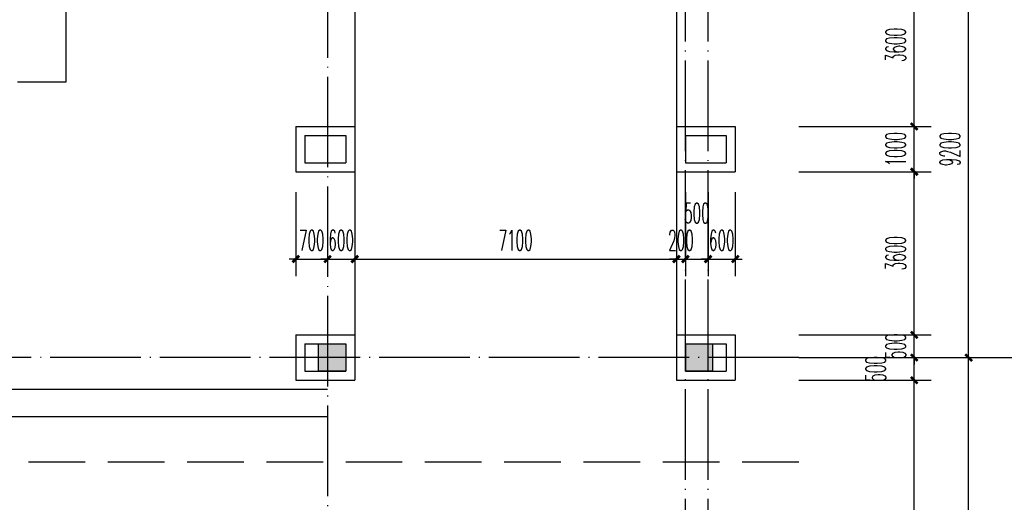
# Model space of a CAD drawing. Extents: x 1779708 to 7299578, y -1121471 to 88434.
# Tile 223 of 256: x 4383471 to 4405205, y -990738 to -980085. Entities that reach past the tile are written whole.
import ezdxf

# ---------------------------------------------------------------- set-up
doc = ezdxf.new("R2010")
doc.units = 0
doc.header["$LTSCALE"] = 1000
doc.header["$MEASUREMENT"] = 0
doc.linetypes.add('DASH', pattern=[0.35, 0.25, -0.1])
doc.linetypes.add('DOTE', pattern=[2.42, 2, -0.2, 0.02, -0.2])
doc.layers.get('0').update_dxf_attribs({"linetype": 'CONTINUOUS'})
doc.layers.get('Defpoints').update_dxf_attribs({"linetype": 'CONTINUOUS'})
for name, color, linetype in [('AXIS', 3, 'CONTINUOUS'), ('DIM_IDEN', 3, 'CONTINUOUS'), ('DOTE', 1, 'DOTE'), ('PUB_DIM', 3, 'CONTINUOUS'), ('STAIR', 2, 'CONTINUOUS'), ('WALL', 255, 'CONTINUOUS'), ('墙柱', 2, 'CONTINUOUS'), ('室外构件', 4, 'CONTINUOUS'), ('道路', 33, 'CONTINUOUS')]:
    doc.layers.add(name, color=color, linetype=linetype)
doc.styles.add('_TCH_DIM_T3', font='SIMPLEX.shx', dxfattribs={"width": 0.494118, "bigfont": 'GBCBIG.shx'})
doc.dimstyles.new('_TCH_ARCH&&150', dxfattribs={"dimtxt": 446.25, "dimasz": 150, "dimexe": 375, "dimexo": 450, "dimgap": 189.375, "dimtad": 1, "dimdec": 0, "dimzin": 0, "dimdsep": 46, "dimtxsty": '_TCH_DIM_T3', "dimblk": 'ARCHTICK', "dimcen": 0.09, "dimdle": 225, "dimclrt": 7, "dimazin": 2, "dimtfac": 1, "dimtdec": 0, "dimtix": 1, "dimtmove": 2, "dimatfit": 3, "dimfxl": 250, "dimtolj": 1, "dimtzin": 0, "dimarcsym": 0})

# ---------------------------------------------------------------- blocks, each defined once
blk = doc.blocks.new('_ArchTick')
at = {"color": 0, "linetype": 'ByBlock', "const_width": 0.4}
blk.add_lwpolyline([(-0.5, -0.5), (0.5, 0.5)], dxfattribs=at)
blk = doc.blocks.new('*D6876')
at = {"layer": 'AXIS', "color": 0, "lineweight": -2, "transparency": 16777216}
for p, q in [((90550, 73675), (90550, 82725)), ((87250, 82500), (90925, 82500)), ((87250, 73900), (90925, 73900))]:
    blk.add_line(p, q, dxfattribs=at)
at = {"layer": 'Defpoints', "color": 0, "transparency": 16777216}
for p in [(86800, 82500), (90550, 82500), (86800, 73900)]:
    blk.add_point(p, dxfattribs=at)
at = {"layer": 'AXIS', "color": 0, "lineweight": -2, "transparency": 16777216, "xscale": 150, "yscale": 150, "zscale": 150}
for p, rotation in [((90550, 82500), 90), ((90550, 73900), 270)]:
    blk.add_blockref('_ArchTick', p, dxfattribs=dict(at, rotation=rotation))
at = {"layer": 'AXIS', "color": 7, "transparency": 16777216, "insert": (90138, 78200), "char_height": 446.2, "attachment_point": 5, "rotation": 90, "style": '_TCH_DIM_T3'}
blk.add_mtext('\\A1;8600', dxfattribs=at)
blk = doc.blocks.new('*D6877')
at = {"layer": 'AXIS', "color": 0, "lineweight": -2, "transparency": 16777216}
for p, q in [((90550, 82275), (90550, 91925)), ((87250, 91700), (90925, 91700)), ((87250, 82500), (90925, 82500))]:
    blk.add_line(p, q, dxfattribs=at)
at = {"layer": 'Defpoints', "color": 0, "transparency": 16777216}
for p in [(86800, 91700), (90550, 91700), (86800, 82500)]:
    blk.add_point(p, dxfattribs=at)
at = {"layer": 'AXIS', "color": 0, "lineweight": -2, "transparency": 16777216, "xscale": 150, "yscale": 150, "zscale": 150}
for p, rotation in [((90550, 91700), 90), ((90550, 82500), 270)]:
    blk.add_blockref('_ArchTick', p, dxfattribs=dict(at, rotation=rotation))
at = {"layer": 'AXIS', "color": 7, "transparency": 16777216, "insert": (90138, 87100), "char_height": 446.2, "attachment_point": 5, "rotation": 90, "style": '_TCH_DIM_T3'}
blk.add_mtext('\\A1;9200', dxfattribs=at)
blk = doc.blocks.new('A$C13BE7D8E')
at = {"layer": '道路', "color": 3, "linetype": 'DASH', "ltscale": 5}
blk.add_line((29400, 20000), (81442, 20000), dxfattribs=at)
at = {"layer": '道路'}
blk.add_lwpolyline([(63000, 21600), (71000, 21600)], dxfattribs=at)
at = {"layer": '道路', "flags": 128}
blk.add_lwpolyline([(29900, 21000), (71000, 21000)], dxfattribs=at)
blk = doc.blocks.new('*D4676')
at = {"layer": 'Defpoints', "color": 0, "transparency": 16777216}
for p in [(4400217, -988043), (4403217, -988043), (4400217, -995643)]:
    blk.add_point(p, dxfattribs=at)
at = {"layer": 'PUB_DIM', "color": 0, "lineweight": -2, "transparency": 16777216}
for p, q in [((4403217, -995868), (4403217, -987818)), ((4400667, -988043), (4403592, -988043)), ((4400667, -995643), (4403592, -995643))]:
    blk.add_line(p, q, dxfattribs=at)
at = {"layer": 'PUB_DIM', "color": 0, "lineweight": -2, "transparency": 16777216, "xscale": 150, "yscale": 150, "zscale": 150}
for p, rotation in [((4403217, -988043), 90), ((4403217, -995643), 270)]:
    blk.add_blockref('_ArchTick', p, dxfattribs=dict(at, rotation=rotation))
at = {"layer": 'PUB_DIM', "color": 7, "transparency": 16777216, "insert": (4402805, -991843), "char_height": 446.2, "attachment_point": 5, "rotation": 90, "style": '_TCH_DIM_T3'}
blk.add_mtext('\\A1;7600', dxfattribs=at)
blk = doc.blocks.new('*D4677')
at = {"layer": 'Defpoints', "color": 0, "transparency": 16777216}
for p in [(4400217, -987543), (4403217, -987543), (4400217, -988043)]:
    blk.add_point(p, dxfattribs=at)
at = {"layer": 'PUB_DIM', "color": 0, "lineweight": -2, "transparency": 16777216}
for p, q in [((4403217, -988268), (4403217, -987318)), ((4400667, -987543), (4403592, -987543)), ((4400667, -988043), (4403592, -988043))]:
    blk.add_line(p, q, dxfattribs=at)
at = {"layer": 'PUB_DIM', "color": 0, "lineweight": -2, "transparency": 16777216, "xscale": 150, "yscale": 150, "zscale": 150}
for p, rotation in [((4403217, -987543), 90), ((4403217, -988043), 270)]:
    blk.add_blockref('_ArchTick', p, dxfattribs=dict(at, rotation=rotation))
at = {"layer": 'PUB_DIM', "color": 7, "transparency": 16777216, "insert": (4402366, -987793), "char_height": 446.2, "attachment_point": 5, "rotation": 90, "style": '_TCH_DIM_T3'}
blk.add_mtext('\\A1;500', dxfattribs=at)
blk = doc.blocks.new('*D4678')
at = {"layer": 'Defpoints', "color": 0, "transparency": 16777216}
for p in [(4400217, -987043), (4403217, -987043), (4400217, -987543)]:
    blk.add_point(p, dxfattribs=at)
at = {"layer": 'PUB_DIM', "color": 0, "lineweight": -2, "transparency": 16777216}
for p, q in [((4403217, -987043), (4403217, -986893)), ((4400667, -987043), (4403592, -987043)), ((4403217, -987543), (4403217, -987043)), ((4400667, -987543), (4403592, -987543)), ((4403217, -987543), (4403217, -987693))]:
    blk.add_line(p, q, dxfattribs=at)
at = {"layer": 'PUB_DIM', "color": 0, "lineweight": -2, "transparency": 16777216, "xscale": 150, "yscale": 150, "zscale": 150}
for p, rotation in [((4403217, -987043), 270), ((4403217, -987543), 90)]:
    blk.add_blockref('_ArchTick', p, dxfattribs=dict(at, rotation=rotation))
at = {"layer": 'PUB_DIM', "color": 7, "transparency": 16777216, "insert": (4402805, -987293), "char_height": 446.2, "attachment_point": 5, "rotation": 90, "style": '_TCH_DIM_T3'}
blk.add_mtext('\\A1;500', dxfattribs=at)
blk = doc.blocks.new('*D4679')
at = {"layer": 'Defpoints', "color": 0, "transparency": 16777216}
for p in [(4400217, -983443), (4403217, -983443), (4400217, -987043)]:
    blk.add_point(p, dxfattribs=at)
at = {"layer": 'PUB_DIM', "color": 0, "lineweight": -2, "transparency": 16777216}
for p, q in [((4403217, -987268), (4403217, -983218)), ((4400667, -983443), (4403592, -983443)), ((4400667, -987043), (4403592, -987043))]:
    blk.add_line(p, q, dxfattribs=at)
at = {"layer": 'PUB_DIM', "color": 0, "lineweight": -2, "transparency": 16777216, "xscale": 150, "yscale": 150, "zscale": 150}
for p, rotation in [((4403217, -983443), 90), ((4403217, -987043), 270)]:
    blk.add_blockref('_ArchTick', p, dxfattribs=dict(at, rotation=rotation))
at = {"layer": 'PUB_DIM', "color": 7, "transparency": 16777216, "insert": (4402805, -985243), "char_height": 446.2, "attachment_point": 5, "rotation": 90, "style": '_TCH_DIM_T3'}
blk.add_mtext('\\A1;3600', dxfattribs=at)
blk = doc.blocks.new('*D4680')
at = {"layer": 'Defpoints', "color": 0, "transparency": 16777216}
for p in [(4400217, -982443), (4403217, -982443), (4400217, -983443)]:
    blk.add_point(p, dxfattribs=at)
at = {"layer": 'PUB_DIM', "color": 0, "lineweight": -2, "transparency": 16777216}
for p, q in [((4403217, -982443), (4403217, -982293)), ((4400667, -982443), (4403592, -982443)), ((4403217, -983443), (4403217, -982443)), ((4400667, -983443), (4403592, -983443)), ((4403217, -983443), (4403217, -983593))]:
    blk.add_line(p, q, dxfattribs=at)
at = {"layer": 'PUB_DIM', "color": 0, "lineweight": -2, "transparency": 16777216, "xscale": 150, "yscale": 150, "zscale": 150}
for p, rotation in [((4403217, -982443), 270), ((4403217, -983443), 90)]:
    blk.add_blockref('_ArchTick', p, dxfattribs=dict(at, rotation=rotation))
at = {"layer": 'PUB_DIM', "color": 7, "transparency": 16777216, "insert": (4402805, -982943), "char_height": 446.2, "attachment_point": 5, "rotation": 90, "style": '_TCH_DIM_T3'}
blk.add_mtext('\\A1;1000', dxfattribs=at)
blk = doc.blocks.new('*D4681')
at = {"layer": 'Defpoints', "color": 0, "transparency": 16777216}
for p in [(4400217, -978843), (4403217, -978843), (4400217, -982443)]:
    blk.add_point(p, dxfattribs=at)
at = {"layer": 'PUB_DIM', "color": 0, "lineweight": -2, "transparency": 16777216}
for p, q in [((4403217, -982668), (4403217, -978618)), ((4400667, -978843), (4403592, -978843)), ((4400667, -982443), (4403592, -982443))]:
    blk.add_line(p, q, dxfattribs=at)
at = {"layer": 'PUB_DIM', "color": 0, "lineweight": -2, "transparency": 16777216, "xscale": 150, "yscale": 150, "zscale": 150}
for p, rotation in [((4403217, -978843), 90), ((4403217, -982443), 270)]:
    blk.add_blockref('_ArchTick', p, dxfattribs=dict(at, rotation=rotation))
at = {"layer": 'PUB_DIM', "color": 7, "transparency": 16777216, "insert": (4402805, -980643), "char_height": 446.2, "attachment_point": 5, "rotation": 90, "style": '_TCH_DIM_T3'}
blk.add_mtext('\\A1;3600', dxfattribs=at)
blk = doc.blocks.new('*D5385')
at = {"layer": 'Defpoints', "color": 0, "transparency": 16777216}
for p in [(4398667, -983443), (4399267, -983443), (4399267, -985368)]:
    blk.add_point(p, dxfattribs=at)
at = {"layer": 'PUB_DIM', "color": 0, "lineweight": -2, "transparency": 16777216}
for p, q in [((4398667, -983893), (4398667, -985743)), ((4399267, -983893), (4399267, -985743)), ((4398667, -985368), (4398517, -985368)), ((4398667, -985368), (4399267, -985368)), ((4399267, -985368), (4399417, -985368))]:
    blk.add_line(p, q, dxfattribs=at)
at = {"layer": 'PUB_DIM', "color": 0, "lineweight": -2, "transparency": 16777216, "xscale": 150, "yscale": 150, "zscale": 150}
blk.add_blockref('_ArchTick', (4398667, -985368), dxfattribs=at)
at = {"layer": 'PUB_DIM', "color": 0, "lineweight": -2, "transparency": 16777216, "xscale": 150, "yscale": 150, "zscale": 150, "rotation": 180}
blk.add_blockref('_ArchTick', (4399267, -985368), dxfattribs=at)
at = {"layer": 'PUB_DIM', "color": 7, "transparency": 16777216, "insert": (4398967, -984955), "char_height": 446.2, "attachment_point": 5, "style": '_TCH_DIM_T3'}
blk.add_mtext('\\A1;600', dxfattribs=at)
blk = doc.blocks.new('*D5386')
at = {"layer": 'Defpoints', "color": 0, "transparency": 16777216}
for p in [(4398167, -983443), (4398667, -983443), (4398667, -985368)]:
    blk.add_point(p, dxfattribs=at)
at = {"layer": 'PUB_DIM', "color": 0, "lineweight": -2, "transparency": 16777216}
for p, q in [((4398167, -983893), (4398167, -985743)), ((4398667, -983893), (4398667, -985743)), ((4397942, -985368), (4398892, -985368))]:
    blk.add_line(p, q, dxfattribs=at)
at = {"layer": 'PUB_DIM', "color": 0, "lineweight": -2, "transparency": 16777216, "xscale": 150, "yscale": 150, "zscale": 150, "rotation": 180}
blk.add_blockref('_ArchTick', (4398167, -985368), dxfattribs=at)
at = {"layer": 'PUB_DIM', "color": 0, "lineweight": -2, "transparency": 16777216, "xscale": 150, "yscale": 150, "zscale": 150}
blk.add_blockref('_ArchTick', (4398667, -985368), dxfattribs=at)
at = {"layer": 'PUB_DIM', "color": 7, "transparency": 16777216, "insert": (4398417, -984355), "char_height": 446.2, "attachment_point": 5, "style": '_TCH_DIM_T3'}
blk.add_mtext('\\A1;500', dxfattribs=at)
blk = doc.blocks.new('*D5387')
at = {"layer": 'Defpoints', "color": 0, "transparency": 16777216}
for p in [(4397967, -983443), (4398167, -983443), (4398167, -985368)]:
    blk.add_point(p, dxfattribs=at)
at = {"layer": 'PUB_DIM', "color": 0, "lineweight": -2, "transparency": 16777216}
for p, q in [((4397967, -983893), (4397967, -985743)), ((4398167, -983893), (4398167, -985743)), ((4397967, -985368), (4397817, -985368)), ((4397967, -985368), (4398167, -985368)), ((4398167, -985368), (4398317, -985368))]:
    blk.add_line(p, q, dxfattribs=at)
at = {"layer": 'PUB_DIM', "color": 0, "lineweight": -2, "transparency": 16777216, "xscale": 150, "yscale": 150, "zscale": 150}
blk.add_blockref('_ArchTick', (4397967, -985368), dxfattribs=at)
at = {"layer": 'PUB_DIM', "color": 0, "lineweight": -2, "transparency": 16777216, "xscale": 150, "yscale": 150, "zscale": 150, "rotation": 180}
blk.add_blockref('_ArchTick', (4398167, -985368), dxfattribs=at)
at = {"layer": 'PUB_DIM', "color": 7, "transparency": 16777216, "insert": (4398067, -984955), "char_height": 446.2, "attachment_point": 5, "style": '_TCH_DIM_T3'}
blk.add_mtext('\\A1;200', dxfattribs=at)
blk = doc.blocks.new('*D5388')
at = {"layer": 'Defpoints', "color": 0, "transparency": 16777216}
for p in [(4390867, -983443), (4397967, -983443), (4397967, -985368)]:
    blk.add_point(p, dxfattribs=at)
at = {"layer": 'PUB_DIM', "color": 0, "lineweight": -2, "transparency": 16777216}
for p, q in [((4390867, -983893), (4390867, -985743)), ((4397967, -983893), (4397967, -985743)), ((4390642, -985368), (4398192, -985368))]:
    blk.add_line(p, q, dxfattribs=at)
at = {"layer": 'PUB_DIM', "color": 0, "lineweight": -2, "transparency": 16777216, "xscale": 150, "yscale": 150, "zscale": 150, "rotation": 180}
blk.add_blockref('_ArchTick', (4390867, -985368), dxfattribs=at)
at = {"layer": 'PUB_DIM', "color": 0, "lineweight": -2, "transparency": 16777216, "xscale": 150, "yscale": 150, "zscale": 150}
blk.add_blockref('_ArchTick', (4397967, -985368), dxfattribs=at)
at = {"layer": 'PUB_DIM', "color": 7, "transparency": 16777216, "insert": (4394417, -984955), "char_height": 446.2, "attachment_point": 5, "style": '_TCH_DIM_T3'}
blk.add_mtext('\\A1;7100', dxfattribs=at)
blk = doc.blocks.new('*D5389')
at = {"layer": 'Defpoints', "color": 0, "transparency": 16777216}
for p in [(4390267, -983443), (4390867, -983443), (4390867, -985368)]:
    blk.add_point(p, dxfattribs=at)
at = {"layer": 'PUB_DIM', "color": 0, "lineweight": -2, "transparency": 16777216}
for p, q in [((4390267, -983893), (4390267, -985743)), ((4390867, -983893), (4390867, -985743)), ((4390267, -985368), (4390117, -985368)), ((4390267, -985368), (4390867, -985368)), ((4390867, -985368), (4391017, -985368))]:
    blk.add_line(p, q, dxfattribs=at)
at = {"layer": 'PUB_DIM', "color": 0, "lineweight": -2, "transparency": 16777216, "xscale": 150, "yscale": 150, "zscale": 150}
blk.add_blockref('_ArchTick', (4390267, -985368), dxfattribs=at)
at = {"layer": 'PUB_DIM', "color": 0, "lineweight": -2, "transparency": 16777216, "xscale": 150, "yscale": 150, "zscale": 150, "rotation": 180}
blk.add_blockref('_ArchTick', (4390867, -985368), dxfattribs=at)
at = {"layer": 'PUB_DIM', "color": 7, "transparency": 16777216, "insert": (4390567, -984955), "char_height": 446.2, "attachment_point": 5, "style": '_TCH_DIM_T3'}
blk.add_mtext('\\A1;600', dxfattribs=at)
blk = doc.blocks.new('*D5390')
at = {"layer": 'Defpoints', "color": 0, "transparency": 16777216}
for p in [(4389567, -983443), (4390267, -983443), (4390267, -985368)]:
    blk.add_point(p, dxfattribs=at)
at = {"layer": 'PUB_DIM', "color": 0, "lineweight": -2, "transparency": 16777216}
for p, q in [((4389567, -983893), (4389567, -985743)), ((4390267, -983893), (4390267, -985743)), ((4389567, -985368), (4389417, -985368)), ((4389567, -985368), (4390267, -985368)), ((4390267, -985368), (4390417, -985368))]:
    blk.add_line(p, q, dxfattribs=at)
at = {"layer": 'PUB_DIM', "color": 0, "lineweight": -2, "transparency": 16777216, "xscale": 150, "yscale": 150, "zscale": 150}
blk.add_blockref('_ArchTick', (4389567, -985368), dxfattribs=at)
at = {"layer": 'PUB_DIM', "color": 0, "lineweight": -2, "transparency": 16777216, "xscale": 150, "yscale": 150, "zscale": 150, "rotation": 180}
blk.add_blockref('_ArchTick', (4390267, -985368), dxfattribs=at)
at = {"layer": 'PUB_DIM', "color": 7, "transparency": 16777216, "insert": (4389917, -984955), "char_height": 446.2, "attachment_point": 5, "style": '_TCH_DIM_T3'}
blk.add_mtext('\\A1;700', dxfattribs=at)
blk = doc.blocks.new('A$C159220C3')
at = {"layer": 'AXIS'}
blk.add_line((86800, 82500), (92800, 82500), dxfattribs=at)
at = {"layer": 'DOTE'}
for p, q in [((76400, 149200), (76400, 7200)), ((84300, 7200), (84300, 149200)), ((84800, 7200), (84800, 149200)), ((86800, 82500), (7200, 82500))]:
    blk.add_line(p, q, dxfattribs=at)
at = {"layer": 'AXIS'}
for p1, p2, picture, middle in [((86800, 82500), (86800, 91700), '*D6877', (90137.5, 87100)), ((86800, 73900), (86800, 82500), '*D6876', (90137.5, 78200))]:
    dim = blk.add_aligned_dim(p1=p1, p2=p2, distance=-3750, dimstyle='_TCH_ARCH&&150', dxfattribs=at)
    dim.commit()
    dim.dimension.update_dxf_attribs({"geometry": picture, "text_midpoint": middle})

msp = doc.modelspace()

# ---------------------------------------------------------------- hatches: boundary and pattern name
at = {"layer": '墙柱'}
h = msp.add_hatch(color=256, dxfattribs=at)
h.paths.add_polyline_path([(4398167.1, -1005043.3), (4398767.1, -1005043.3), (4398767.1, -1005643.3), (4398167.1, -1005643.3)])
h.paths.add_polyline_path([(4390067.1, -1005043.3), (4390667.1, -1005043.3), (4390667.1, -1005643.3), (4390067.1, -1005643.3)])
h.paths.add_polyline_path([(4398167.1, -995843.3), (4398767.1, -995843.3), (4398767.1, -996443.3), (4398167.1, -996443.3)])
h.paths.add_polyline_path([(4390067.1, -995843.3), (4390667.1, -995843.3), (4390667.1, -996443.3), (4390067.1, -996443.3)])
h.paths.add_polyline_path([(4398167.1, -987243.3), (4398767.1, -987243.3), (4398767.1, -987843.3), (4398167.1, -987843.3)])
h.paths.add_polyline_path([(4390067.1, -987243.3), (4390667.1, -987243.3), (4390667.1, -987843.3), (4390067.1, -987843.3)])
h.paths.add_polyline_path([(4398167.1, -978043.3), (4398767.1, -978043.3), (4398767.1, -978643.3), (4398167.1, -978643.3)])
h.paths.add_polyline_path([(4390067.1, -978043.3), (4390667.1, -978043.3), (4390667.1, -978643.3), (4390067.1, -978643.3)])

# ---------------------------------------------------------------- linework, layer by layer
at = {"layer": 'DIM_IDEN'}
for p, q in [((4384492.4, -973493.3), (4384492.4, -981466.5)), ((4384492.4, -981466.5), (4383425.2, -981466.5))]:
    msp.add_line(p, q, dxfattribs=at)
at = {"layer": 'STAIR'}
for p, q in [((4390867.1, -978643.3), (4390867.1, -988043.3)), ((4397967.1, -978643.3), (4397967.1, -988043.3))]:
    msp.add_line(p, q, dxfattribs=at)
at = {"layer": 'WALL'}
for p, q in [((4389567.1, -982443.3), (4389567.1, -983443.3)), ((4389567.1, -982443.3), (4390867.1, -982443.3)), ((4390867.1, -982443.3), (4390867.1, -983443.3)), ((4397967.1, -982443.3), (4397967.1, -983443.3)), ((4397967.1, -982443.3), (4399267.1, -982443.3)), ((4399267.1, -982443.3), (4399267.1, -983443.3)), ((4389767.1, -982643.3), (4389767.1, -983243.3)), ((4389767.1, -982643.3), (4390667.1, -982643.3)), ((4390667.1, -982643.3), (4390667.1, -983243.3)), ((4398167.1, -982643.3), (4398167.1, -983243.3)), ((4398167.1, -982643.3), (4399067.1, -982643.3)), ((4399067.1, -982643.3), (4399067.1, -983243.3)), ((4389767.1, -983243.3), (4390667.1, -983243.3)), ((4398167.1, -983243.3), (4399067.1, -983243.3)), ((4389567.1, -983443.3), (4390867.1, -983443.3)), ((4397967.1, -983443.3), (4399267.1, -983443.3)), ((4389567.1, -987043.3), (4389567.1, -988043.3)), ((4389567.1, -987043.3), (4390867.1, -987043.3)), ((4390867.1, -987043.3), (4390867.1, -988043.3)), ((4397967.1, -987043.3), (4397967.1, -988043.3)), ((4397967.1, -987043.3), (4399267.1, -987043.3)), ((4399267.1, -987043.3), (4399267.1, -988043.3)), ((4389767.1, -987243.3), (4389767.1, -987843.3)), ((4389767.1, -987243.3), (4390667.1, -987243.3)), ((4390667.1, -987243.3), (4390667.1, -987843.3)), ((4398167.1, -987243.3), (4398167.1, -987843.3)), ((4398167.1, -987243.3), (4399067.1, -987243.3)), ((4399067.1, -987243.3), (4399067.1, -987843.3)), ((4389767.1, -987843.3), (4390667.1, -987843.3)), ((4398167.1, -987843.3), (4399067.1, -987843.3)), ((4389567.1, -988043.3), (4390867.1, -988043.3)), ((4397967.1, -988043.3), (4399267.1, -988043.3))]:
    msp.add_line(p, q, dxfattribs=at)
at = {"layer": '墙柱'}
for points in [[(4390067.1, -987243.3), (4390667.1, -987243.3), (4390667.1, -987843.3), (4390067.1, -987843.3)], [(4398167.1, -987243.3), (4398767.1, -987243.3), (4398767.1, -987843.3), (4398167.1, -987843.3)]]:
    msp.add_lwpolyline(points, close=True, dxfattribs=at)

# ---------------------------------------------------------------- block references
msp.add_blockref('A$C13BE7D8E', (4319267.1, -1009843.3))
at = {"layer": '室外构件'}
msp.add_blockref('A$C159220C3', (4313867.1, -1070043.3), dxfattribs=at)

# ---------------------------------------------------------------- dimensions: what is measured, and where the dimension line sits
at = {"layer": 'PUB_DIM'}
for p1, p2, distance, picture, middle in [((4400217.1, -982443.3), (4400217.1, -978843.3), -3000, '*D4681', (4402804.6, -980643.3)), ((4400217.1, -983443.3), (4400217.1, -982443.3), -3000, '*D4680', (4402804.6, -982943.3)), ((4400217.1, -987043.3), (4400217.1, -983443.3), -3000, '*D4679', (4402804.6, -985243.3)), ((4389567.1, -983443.3), (4390267.1, -983443.3), -1924.7, '*D5390', (4389917.1, -984955.5)), ((4390267.1, -983443.3), (4390867.1, -983443.3), -1924.7, '*D5389', (4390567.1, -984955.5)), ((4390867.1, -983443.3), (4397967.1, -983443.3), -1924.7, '*D5388', (4394417.1, -984955.5)), ((4397967.1, -983443.3), (4398167.1, -983443.3), -1924.7, '*D5387', (4398067.1, -984955.5)), ((4398667.1, -983443.3), (4399267.1, -983443.3), -1924.7, '*D5385', (4398967.1, -984955.5)), ((4400217.1, -987543.3), (4400217.1, -987043.3), -3000, '*D4678', (4402804.6, -987293.3)), ((4400217.1, -995643.3), (4400217.1, -988043.3), -3000, '*D4676', (4402804.6, -991843.3))]:
    dim = msp.add_aligned_dim(p1=p1, p2=p2, distance=distance, dimstyle='_TCH_ARCH&&150', dxfattribs=at)
    dim.commit()
    dim.dimension.update_dxf_attribs({"geometry": picture, "text_midpoint": middle})
for base, p1, p2, angle, picture, middle in [((4398667.1, -985368), (4398167.1, -983443.3), (4398667.1, -983443.3), 0, '*D5386', (4398417.1, -984355.5)), ((4403217.1, -987543.3), (4400217.1, -988043.3), (4400217.1, -987543.3), 90, '*D4677', (4402365.8, -987793.3))]:
    dim = msp.add_linear_dim(base=base, p1=p1, p2=p2, angle=angle, dimstyle='_TCH_ARCH&&150', dxfattribs=at)
    dim.commit()
    dim.dimension.update_dxf_attribs({"geometry": picture, "text_midpoint": middle, "dimtype": 161})

doc.saveas('drawing.dxf')
